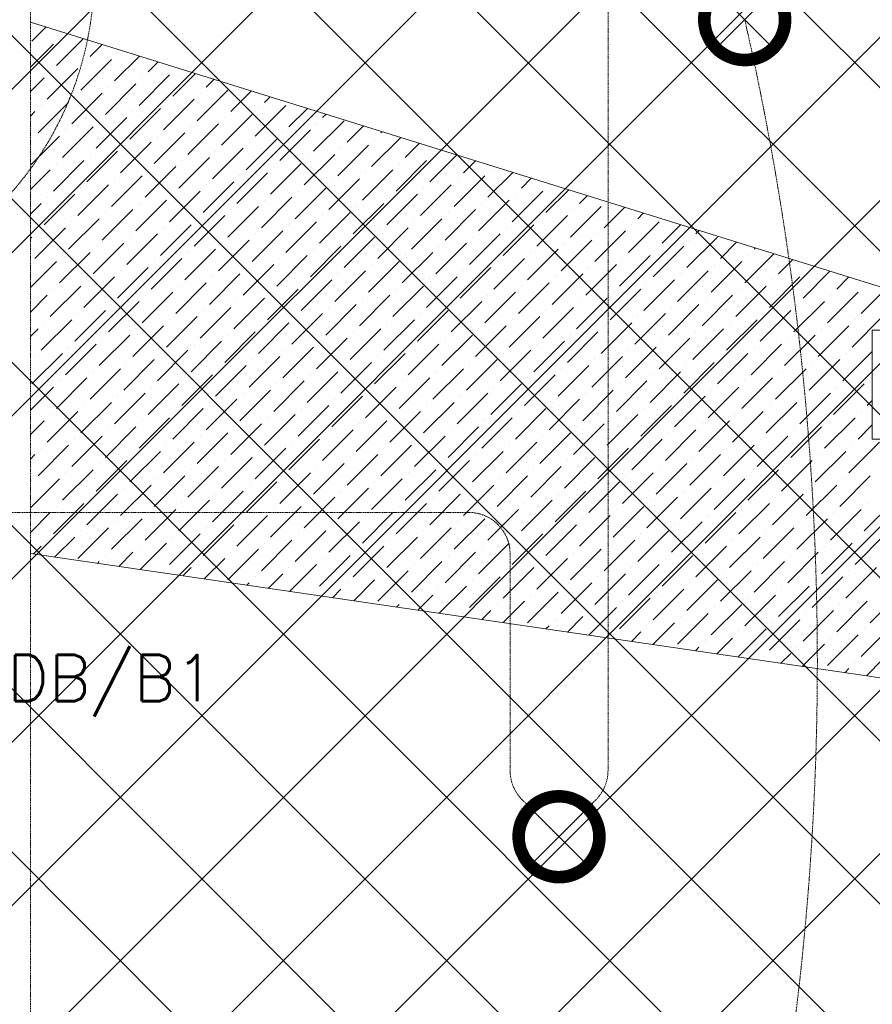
# Model space of a CAD drawing. Header units: millimetres. Extents: x 48523 to 84492, y -23473 to 14877.
# Tile 21 of 69: x 54025 to 55872, y 6976 to 9108. Entities that reach past the tile are written whole.
import ezdxf

# ---------------------------------------------------------------- set-up
doc = ezdxf.new("R2010")
doc.units = ezdxf.units.MM
doc.header["$MEASUREMENT"] = 0
doc.linetypes.add('HIDDENX2', pattern=[0.75, 0.5, -0.25])
doc.linetypes.add('RCP XREF$0$( Hidden )', pattern=[0.375, 0.25, -0.125])
doc.layers.get('0').update_dxf_attribs({"lineweight": 5})
for name, color, linetype, lineweight, true_color in [('M-MEP-ELLG-CABLE', 7, 'HIDDENX2', 15, 0x055f91), ('M-MEP-ELLG-LIGHT', 5, 'Continuous', 15, 0x0000ff), ('RCP XREF$0$A-CEILING-01', 9, 'Continuous', 0, 0x808080), ('RCP XREF$0$A-CELING ELEMENT', 9, 'Continuous', 0, 0x808080), ('RCP XREF$0$A-FLOORING', 9, 'Continuous', 0, 0x808080)]:
    doc.layers.add(name, color=color, linetype=linetype, lineweight=lineweight, true_color=true_color)
doc.layers.add('M-MEP-GEN', color=7, linetype='Continuous', lineweight=15)
doc.styles.get("Standard").update_dxf_attribs({"font": 'romans.shx'})

# ---------------------------------------------------------------- blocks, each defined once
blk = doc.blocks.new('RCP XREF')
at = {"layer": 'RCP XREF$0$A-CEILING-01', "color": 8, "linetype": 'Continuous', "lineweight": 0, "true_color": 0x808080}
for p, q in [((200, 5149.7), (8430.3, 13380)), ((200, 4796.2), (8783.8, 13380)), ((200, 3735.5), (9844.5, 13380)), ((277.4, 4520), (9137.4, 13380)), ((10245.6, 3542.9), (408.6, 13380)), ((441.6, 3270), (10551.6, 13380)), ((630.9, 4520), (9490.9, 13380)), ((5890, 8252.1), (762.1, 13380)), ((6077.3, 8418.4), (1115.7, 13380)), ((1148.7, 3270), (11258.7, 13380)), ((10776, 4073.3), (1469.2, 13380)), ((1502.2, 3270), (11612.2, 13380)), ((1855.8, 3270), (11865.8, 13280)), ((10125.7, 3309.3), (200, 13235)), ((10011.5, 3070), (200, 12881.5)), ((9457.9, 3270), (200, 12527.9)), ((9104.4, 3270), (200, 12174.4)), ((5990.8, 6030), (200, 11820.8)), ((8397.3, 3270), (200, 11467.3)), ((8043.7, 3270), (200, 11113.7)), ((200, 3382), (5948, 9130)), ((795.1, 3270), (5890, 8364.9))]:
    blk.add_line(p, q, dxfattribs=at)
at = {"layer": 'RCP XREF$0$A-CEILING-01', "color": 8, "lineweight": 0, "true_color": 0x808080}
for p, q in [((5872, 8436.4), (6108, 8436.4)), ((5872, 8200.4), (5872, 8436.4)), ((6108, 8200.4), (5872, 8200.4))]:
    blk.add_line(p, q, dxfattribs=at)
at = {"layer": 'RCP XREF$0$A-CELING ELEMENT', "color": 8, "linetype": 'RCP XREF$0$( Hidden )', "lineweight": 0, "ltscale": 10, "true_color": 0x808080}
blk.add_line((4048, 4720), (4048, 13830), dxfattribs=at)
at = {"layer": 'RCP XREF$0$A-CELING ELEMENT', "color": 8, "lineweight": 0, "true_color": 0x808080}
for p, q in [((4048, 9103.3), (9012.6, 7556.4)), ((8939.7, 7238.1), (4048, 7952.3))]:
    blk.add_line(p, q, dxfattribs=at)
at = {"layer": 'RCP XREF$0$A-CELING ELEMENT', "color": 8, "linetype": 'Continuous', "lineweight": 0, "true_color": 0x808080, "transparency": 33554687}
for p, q in [((4051.4, 9062), (4082, 9092.7)), ((4104.4, 9009), (4162.9, 9067.5)), ((4111, 9068.7), (4111, 9068.7)), ((4048, 9005.6), (4097.8, 9055.4)), ((4177.3, 9028.9), (4203.3, 9054.9)), ((4157.4, 8956), (4223.7, 9022.2)), ((4230.3, 8975.8), (4284.2, 9029.7)), ((4237, 9035.5), (4237, 9035.5)), ((4084.5, 8936.1), (4150.8, 9002.4)), ((4164, 9015.6), (4164, 9015.6)), ((4303.3, 8995.7), (4324.6, 9017.1)), ((4362.9, 9002.4), (4362.9, 9002.4)), ((4048, 8952.6), (4077.9, 8982.5)), ((4091.1, 8995.7), (4091.1, 8995.7)), ((4283.4, 8922.8), (4349.7, 8989.1)), ((4290, 8982.5), (4290, 8982.5)), ((4356.3, 8942.7), (4405.5, 8991.9)), ((4429.2, 8962.6), (4445.9, 8979.3)), ((4210.5, 8902.9), (4276.7, 8969.2)), ((4217.1, 8962.6), (4217.1, 8962.6)), ((4409.3, 8889.7), (4475.6, 8956)), ((4137.5, 8883), (4203.8, 8949.3)), ((4144.2, 8942.7), (4144.2, 8942.7)), ((4336.4, 8869.8), (4402.7, 8936.1)), ((4416, 8949.3), (4416, 8949.3)), ((4482.2, 8909.6), (4526.8, 8954.1)), ((4555.2, 8929.4), (4567.2, 8941.5)), ((4064.6, 8863.1), (4130.9, 8929.4)), ((4071.2, 8922.8), (4071.2, 8922.8)), ((4263.5, 8849.9), (4329.8, 8916.2)), ((4343, 8929.4), (4343, 8929.4)), ((4535.3, 8856.5), (4601.6, 8922.8)), ((4541.9, 8916.2), (4541.9, 8916.2)), ((4608.2, 8876.4), (4648.1, 8916.3)), ((4048, 8899.6), (4058, 8909.6)), ((4190.6, 8830), (4256.9, 8896.3)), ((4270.1, 8909.6), (4270.1, 8909.6)), ((4462.4, 8836.6), (4528.7, 8902.9)), ((4469, 8896.3), (4469, 8896.3)), ((4681.1, 8896.3), (4688.5, 8903.7)), ((4117.6, 8810.1), (4183.9, 8876.4)), ((4197.2, 8889.7), (4197.2, 8889.7)), ((4389.4, 8816.7), (4455.7, 8883)), ((4396.1, 8876.4), (4396.1, 8876.4)), ((4661.2, 8823.4), (4727.5, 8889.7)), ((4667.9, 8883), (4667.9, 8883)), ((4734.2, 8843.3), (4769.4, 8878.5)), ((4048, 8793.5), (4111, 8856.5)), ((4051.4, 8849.9), (4051.4, 8849.9)), ((4124.3, 8869.8), (4124.3, 8869.8)), ((4316.5, 8796.9), (4382.8, 8863.1)), ((4323.1, 8856.5), (4323.1, 8856.5)), ((4515.4, 8783.6), (4581.7, 8849.9)), ((4588.3, 8803.5), (4654.6, 8869.8)), ((4594.9, 8863.1), (4594.9, 8863.1)), ((4787.2, 8790.2), (4850.3, 8853.3)), ((4793.8, 8849.9), (4793.8, 8849.9)), ((4807.1, 8863.1), (4809.8, 8865.9)), ((4243.6, 8777), (4309.9, 8843.3)), ((4250.2, 8836.6), (4250.2, 8836.6)), ((4442.5, 8763.7), (4508.8, 8830)), ((4522, 8843.3), (4522, 8843.3)), ((4714.3, 8770.3), (4780.6, 8836.6)), ((4720.9, 8830), (4720.9, 8830)), ((4860.1, 8810.1), (4890.7, 8840.7)), ((4170.7, 8757.1), (4237, 8823.4)), ((4177.3, 8816.7), (4177.3, 8816.7)), ((4369.6, 8743.8), (4435.8, 8810.1)), ((4449.1, 8823.4), (4449.1, 8823.4)), ((4641.3, 8750.5), (4707.6, 8816.7)), ((4648, 8810.1), (4648, 8810.1)), ((4913.1, 8757.1), (4971.6, 8815.5)), ((4919.8, 8816.7), (4919.8, 8816.7)), ((4097.8, 8737.2), (4164, 8803.5)), ((4104.4, 8796.9), (4104.4, 8796.9)), ((4296.6, 8723.9), (4362.9, 8790.2)), ((4376.2, 8803.5), (4376.2, 8803.5)), ((4568.4, 8730.6), (4634.7, 8796.9)), ((4575.1, 8790.2), (4575.1, 8790.2)), ((4840.2, 8737.2), (4906.5, 8803.5)), ((4846.8, 8796.9), (4846.8, 8796.9)), ((4986.1, 8777), (5012, 8802.9)), ((4048, 8740.5), (4091.1, 8783.6)), ((4223.7, 8704), (4290, 8770.3)), ((4230.3, 8763.7), (4230.3, 8763.7)), ((4303.3, 8783.6), (4303.3, 8783.6)), ((4495.5, 8710.7), (4561.8, 8777)), ((4502.1, 8770.3), (4502.1, 8770.3)), ((4694.4, 8697.4), (4760.7, 8763.7)), ((4767.3, 8717.3), (4833.6, 8783.6)), ((4773.9, 8777), (4773.9, 8777)), ((4966.2, 8704), (5032.5, 8770.3)), ((4972.8, 8763.7), (4972.8, 8763.7)), ((5039.1, 8723.9), (5092.9, 8777.7)), ((5045.7, 8783.6), (5045.7, 8783.6)), ((5112, 8743.8), (5133.3, 8765.1)), ((4150.8, 8684.2), (4217.1, 8750.5)), ((4157.4, 8743.8), (4157.4, 8743.8)), ((4422.6, 8690.8), (4488.9, 8757.1)), ((4429.2, 8750.5), (4429.2, 8750.5)), ((4621.5, 8677.5), (4687.8, 8743.8)), ((4701, 8757.1), (4701, 8757.1)), ((4893.3, 8684.2), (4959.5, 8750.5)), ((4899.9, 8743.8), (4899.9, 8743.8)), ((5171.7, 8750.5), (5171.7, 8750.5)), ((4077.9, 8664.3), (4144.2, 8730.6)), ((4084.5, 8723.9), (4084.5, 8723.9)), ((4349.7, 8670.9), (4416, 8737.2)), ((4356.3, 8730.6), (4356.3, 8730.6)), ((4548.5, 8657.6), (4614.8, 8723.9)), ((4628.1, 8737.2), (4628.1, 8737.2)), ((4820.3, 8664.3), (4886.6, 8730.6)), ((4827, 8723.9), (4827, 8723.9)), ((5092.1, 8670.9), (5158.4, 8737.2)), ((5098.8, 8730.6), (5098.8, 8730.6)), ((5165, 8690.8), (5214.2, 8739.9)), ((5238, 8710.7), (5254.6, 8727.3)), ((4048, 8687.4), (4071.2, 8710.7)), ((4276.7, 8651), (4343, 8717.3)), ((4283.4, 8710.7), (4283.4, 8710.7)), ((4475.6, 8637.8), (4541.9, 8704)), ((4555.2, 8717.3), (4555.2, 8717.3)), ((4747.4, 8644.4), (4813.7, 8710.7)), ((4754, 8704), (4754, 8704)), ((5019.2, 8651), (5085.5, 8717.3)), ((5025.8, 8710.7), (5025.8, 8710.7)), ((5218.1, 8637.8), (5284.4, 8704)), ((5291, 8657.6), (5335.5, 8702.1)), ((4203.8, 8631.1), (4270.1, 8697.4)), ((4210.5, 8690.8), (4210.5, 8690.8)), ((4402.7, 8617.9), (4469, 8684.2)), ((4482.2, 8697.4), (4482.2, 8697.4)), ((4674.5, 8624.5), (4740.8, 8690.8)), ((4681.1, 8684.2), (4681.1, 8684.2)), ((4946.3, 8631.1), (5012.6, 8697.4)), ((4952.9, 8690.8), (4952.9, 8690.8)), ((5145.2, 8617.9), (5211.5, 8684.2)), ((5224.7, 8697.4), (5224.7, 8697.4)), ((5363.9, 8677.5), (5375.9, 8689.5)), ((4058, 8591.4), (4124.3, 8657.6)), ((4130.9, 8611.2), (4197.2, 8677.5)), ((4137.5, 8670.9), (4137.5, 8670.9)), ((4329.8, 8598), (4396.1, 8664.3)), ((4336.4, 8657.6), (4336.4, 8657.6)), ((4409.3, 8677.5), (4409.3, 8677.5)), ((4601.6, 8604.6), (4667.9, 8670.9)), ((4608.2, 8664.3), (4608.2, 8664.3)), ((4800.4, 8591.4), (4866.7, 8657.6)), ((4873.4, 8611.2), (4939.7, 8677.5)), ((4880, 8670.9), (4880, 8670.9)), ((5072.2, 8598), (5138.5, 8664.3)), ((5078.9, 8657.6), (5078.9, 8657.6)), ((5151.8, 8677.5), (5151.8, 8677.5)), ((5344, 8604.6), (5410.3, 8670.9)), ((5350.7, 8664.3), (5350.7, 8664.3)), ((5417, 8624.5), (5456.8, 8664.3)), ((4048, 8634.4), (4051.4, 8637.8)), ((4064.6, 8651), (4064.6, 8651)), ((4256.9, 8578.1), (4323.1, 8644.4)), ((4263.5, 8637.8), (4263.5, 8637.8)), ((4528.7, 8584.7), (4594.9, 8651)), ((4535.3, 8644.4), (4535.3, 8644.4)), ((4727.5, 8571.5), (4793.8, 8637.8)), ((4807.1, 8651), (4807.1, 8651)), ((4999.3, 8578.1), (5065.6, 8644.4)), ((5005.9, 8637.8), (5005.9, 8637.8)), ((5271.1, 8584.7), (5337.4, 8651)), ((5277.7, 8644.4), (5277.7, 8644.4)), ((5470, 8571.5), (5536.3, 8637.8)), ((5489.9, 8644.4), (5497.2, 8651.7)), ((4183.9, 8558.2), (4250.2, 8624.5)), ((4190.6, 8617.9), (4190.6, 8617.9)), ((4455.7, 8564.8), (4522, 8631.1)), ((4462.4, 8624.5), (4462.4, 8624.5)), ((4654.6, 8551.6), (4720.9, 8617.9)), ((4734.2, 8631.1), (4734.2, 8631.1)), ((4926.4, 8558.2), (4992.7, 8624.5)), ((4933, 8617.9), (4933, 8617.9)), ((5198.2, 8564.8), (5264.5, 8631.1)), ((5204.8, 8624.5), (5204.8, 8624.5)), ((5397.1, 8551.6), (5463.4, 8617.9)), ((5476.6, 8631.1), (5476.6, 8631.1)), ((5542.9, 8591.4), (5578.1, 8626.5)), ((4111, 8538.3), (4177.3, 8604.6)), ((4117.6, 8598), (4117.6, 8598)), ((4382.8, 8545), (4449.1, 8611.2)), ((4389.4, 8604.6), (4389.4, 8604.6)), ((4581.7, 8531.7), (4648, 8598)), ((4661.2, 8611.2), (4661.2, 8611.2)), ((4853.5, 8538.3), (4919.8, 8604.6)), ((4860.1, 8598), (4860.1, 8598)), ((5125.3, 8545), (5191.6, 8611.2)), ((5131.9, 8604.6), (5131.9, 8604.6)), ((5324.1, 8531.7), (5390.4, 8598)), ((5403.7, 8611.2), (5403.7, 8611.2)), ((5595.9, 8538.3), (5659, 8601.3)), ((5602.6, 8598), (5602.6, 8598)), ((5615.8, 8611.2), (5618.5, 8613.9)), ((4048, 8528.3), (4104.4, 8584.7)), ((4237, 8505.2), (4303.3, 8571.5)), ((4309.9, 8525.1), (4376.2, 8591.4)), ((4316.5, 8584.7), (4316.5, 8584.7)), ((4508.8, 8511.8), (4575.1, 8578.1)), ((4515.4, 8571.5), (4515.4, 8571.5)), ((4588.3, 8591.4), (4588.3, 8591.4)), ((4780.6, 8518.4), (4846.8, 8584.7)), ((4787.2, 8578.1), (4787.2, 8578.1)), ((4979.4, 8505.2), (5045.7, 8571.5)), ((5052.4, 8525.1), (5118.6, 8591.4)), ((5059, 8584.7), (5059, 8584.7)), ((5251.2, 8511.8), (5317.5, 8578.1)), ((5257.9, 8571.5), (5257.9, 8571.5)), ((5330.8, 8591.4), (5330.8, 8591.4)), ((5523, 8518.4), (5589.3, 8584.7)), ((5529.6, 8578.1), (5529.6, 8578.1)), ((5668.9, 8558.2), (5699.4, 8588.7)), ((4164, 8485.3), (4230.3, 8551.6)), ((4243.6, 8564.8), (4243.6, 8564.8)), ((4435.8, 8491.9), (4502.1, 8558.2)), ((4442.5, 8551.6), (4442.5, 8551.6)), ((4707.6, 8498.5), (4773.9, 8564.8)), ((4714.3, 8558.2), (4714.3, 8558.2)), ((4906.5, 8485.3), (4972.8, 8551.6)), ((4986.1, 8564.8), (4986.1, 8564.8)), ((5178.3, 8491.9), (5244.6, 8558.2)), ((5184.9, 8551.6), (5184.9, 8551.6)), ((5450.1, 8498.5), (5516.4, 8564.8)), ((5456.7, 8558.2), (5456.7, 8558.2)), ((5649, 8485.3), (5715.3, 8551.6)), ((5721.9, 8505.2), (5780.3, 8563.6)), ((5728.5, 8564.8), (5728.5, 8564.8)), ((5794.8, 8525.1), (5820.7, 8551)), ((4091.1, 8465.4), (4157.4, 8531.7)), ((4170.7, 8545), (4170.7, 8545)), ((4362.9, 8472), (4429.2, 8538.3)), ((4369.6, 8531.7), (4369.6, 8531.7)), ((4634.7, 8478.7), (4701, 8545)), ((4641.3, 8538.3), (4641.3, 8538.3)), ((4833.6, 8465.4), (4899.9, 8531.7)), ((4913.1, 8545), (4913.1, 8545)), ((5105.4, 8472), (5171.7, 8538.3)), ((5112, 8531.7), (5112, 8531.7)), ((5377.2, 8478.7), (5443.5, 8545)), ((5383.8, 8538.3), (5383.8, 8538.3)), ((5576.1, 8465.4), (5642.3, 8531.7)), ((5655.6, 8545), (5655.6, 8545)), ((5854.5, 8531.7), (5854.5, 8531.7)), ((4048, 8475.3), (4084.5, 8511.8)), ((4097.8, 8525.1), (4097.8, 8525.1)), ((4290, 8452.1), (4356.3, 8518.4)), ((4296.6, 8511.8), (4296.6, 8511.8)), ((4561.8, 8458.8), (4628.1, 8525.1)), ((4568.4, 8518.4), (4568.4, 8518.4)), ((4760.7, 8445.5), (4827, 8511.8)), ((4840.2, 8525.1), (4840.2, 8525.1)), ((5032.5, 8452.1), (5098.8, 8518.4)), ((5039.1, 8511.8), (5039.1, 8511.8)), ((5304.3, 8458.8), (5370.6, 8525.1)), ((5310.9, 8518.4), (5310.9, 8518.4)), ((5503.1, 8445.5), (5569.4, 8511.8)), ((5582.7, 8525.1), (5582.7, 8525.1)), ((5774.9, 8452.1), (5841.2, 8518.4)), ((5781.6, 8511.8), (5781.6, 8511.8)), ((5847.8, 8472), (5901.6, 8525.8)), ((4217.1, 8432.3), (4283.4, 8498.5)), ((4223.7, 8491.9), (4223.7, 8491.9)), ((4488.9, 8438.9), (4555.2, 8505.2)), ((4495.5, 8498.5), (4495.5, 8498.5)), ((4687.8, 8425.6), (4754, 8491.9)), ((4767.3, 8505.2), (4767.3, 8505.2)), ((4959.5, 8432.3), (5025.8, 8498.5)), ((4966.2, 8491.9), (4966.2, 8491.9)), ((5231.3, 8438.9), (5297.6, 8505.2)), ((5238, 8498.5), (5238, 8498.5)), ((5430.2, 8425.6), (5496.5, 8491.9)), ((5509.8, 8505.2), (5509.8, 8505.2)), ((5702, 8432.3), (5768.3, 8498.5)), ((5708.6, 8491.9), (5708.6, 8491.9)), ((4144.2, 8412.4), (4210.5, 8478.7)), ((4150.8, 8472), (4150.8, 8472)), ((4343, 8399.1), (4409.3, 8465.4)), ((4416, 8419), (4482.2, 8485.3)), ((4422.6, 8478.7), (4422.6, 8478.7)), ((4614.8, 8405.7), (4681.1, 8472)), ((4621.5, 8465.4), (4621.5, 8465.4)), ((4694.4, 8485.3), (4694.4, 8485.3)), ((4886.6, 8412.4), (4952.9, 8478.7)), ((4893.3, 8472), (4893.3, 8472)), ((5085.5, 8399.1), (5151.8, 8465.4)), ((5158.4, 8419), (5224.7, 8485.3)), ((5165, 8478.7), (5165, 8478.7)), ((5357.3, 8405.7), (5423.6, 8472)), ((5363.9, 8465.4), (5363.9, 8465.4)), ((5436.8, 8485.3), (5436.8, 8485.3)), ((5629.1, 8412.4), (5695.4, 8478.7)), ((5635.7, 8472), (5635.7, 8472)), ((5828, 8399.1), (5894.3, 8465.4)), ((4071.2, 8392.5), (4137.5, 8458.8)), ((4077.9, 8452.1), (4077.9, 8452.1)), ((4270.1, 8379.2), (4336.4, 8445.5)), ((4349.7, 8458.8), (4349.7, 8458.8)), ((4541.9, 8385.9), (4608.2, 8452.1)), ((4548.5, 8445.5), (4548.5, 8445.5)), ((4813.7, 8392.5), (4880, 8458.8)), ((4820.3, 8452.1), (4820.3, 8452.1)), ((5012.6, 8379.2), (5078.9, 8445.5)), ((5092.1, 8458.8), (5092.1, 8458.8)), ((5284.4, 8385.9), (5350.7, 8452.1)), ((5291, 8445.5), (5291, 8445.5)), ((5556.2, 8392.5), (5622.5, 8458.8)), ((5562.8, 8452.1), (5562.8, 8452.1)), ((5755, 8379.2), (5821.3, 8445.5)), ((5834.6, 8458.8), (5834.6, 8458.8)), ((4048, 8422.3), (4064.6, 8438.9)), ((4197.2, 8359.3), (4263.5, 8425.6)), ((4276.7, 8438.9), (4276.7, 8438.9)), ((4469, 8366), (4535.3, 8432.3)), ((4475.6, 8425.6), (4475.6, 8425.6)), ((4740.8, 8372.6), (4807.1, 8438.9)), ((4747.4, 8432.3), (4747.4, 8432.3)), ((4939.7, 8359.3), (5005.9, 8425.6)), ((5019.2, 8438.9), (5019.2, 8438.9)), ((5211.5, 8366), (5277.7, 8432.3)), ((5218.1, 8425.6), (5218.1, 8425.6)), ((5483.2, 8372.6), (5549.5, 8438.9)), ((5489.9, 8432.3), (5489.9, 8432.3)), ((5682.1, 8359.3), (5748.4, 8425.6)), ((5761.7, 8438.9), (5761.7, 8438.9)), ((4124.3, 8339.4), (4190.6, 8405.7)), ((4203.8, 8419), (4203.8, 8419)), ((4396.1, 8346.1), (4462.4, 8412.4)), ((4402.7, 8405.7), (4402.7, 8405.7)), ((4667.9, 8352.7), (4734.2, 8419)), ((4674.5, 8412.4), (4674.5, 8412.4)), ((4866.7, 8339.4), (4933, 8405.7)), ((4946.3, 8419), (4946.3, 8419)), ((5138.5, 8346.1), (5204.8, 8412.4)), ((5145.2, 8405.7), (5145.2, 8405.7)), ((5410.3, 8352.7), (5476.6, 8419)), ((5417, 8412.4), (5417, 8412.4)), ((5609.2, 8339.4), (5675.5, 8405.7)), ((5688.7, 8419), (5688.7, 8419)), ((4051.4, 8319.6), (4117.6, 8385.9)), ((4130.9, 8399.1), (4130.9, 8399.1)), ((4323.1, 8326.2), (4389.4, 8392.5)), ((4329.8, 8385.9), (4329.8, 8385.9)), ((4594.9, 8332.8), (4661.2, 8399.1)), ((4601.6, 8392.5), (4601.6, 8392.5)), ((4793.8, 8319.6), (4860.1, 8385.9)), ((4873.4, 8399.1), (4873.4, 8399.1)), ((5065.6, 8326.2), (5131.9, 8392.5)), ((5072.2, 8385.9), (5072.2, 8385.9)), ((5337.4, 8332.8), (5403.7, 8399.1)), ((5344, 8392.5), (5344, 8392.5)), ((5536.3, 8319.6), (5602.6, 8385.9)), ((5615.8, 8399.1), (5615.8, 8399.1)), ((5808.1, 8326.2), (5872, 8390.1)), ((5814.7, 8385.9), (5814.7, 8385.9)), ((4058, 8379.2), (4058, 8379.2)), ((4250.2, 8306.3), (4316.5, 8372.6)), ((4256.9, 8366), (4256.9, 8366)), ((4449.1, 8293), (4515.4, 8359.3)), ((4522, 8312.9), (4588.3, 8379.2)), ((4528.7, 8372.6), (4528.7, 8372.6)), ((4720.9, 8299.7), (4787.2, 8366)), ((4727.5, 8359.3), (4727.5, 8359.3)), ((4800.4, 8379.2), (4800.4, 8379.2)), ((4992.7, 8306.3), (5059, 8372.6)), ((4999.3, 8366), (4999.3, 8366)), ((5191.6, 8293), (5257.9, 8359.3)), ((5264.5, 8312.9), (5330.8, 8379.2)), ((5271.1, 8372.6), (5271.1, 8372.6)), ((5463.4, 8299.7), (5529.6, 8366)), ((5470, 8359.3), (5470, 8359.3)), ((5542.9, 8379.2), (5542.9, 8379.2)), ((5735.2, 8306.3), (5801.4, 8372.6)), ((5741.8, 8366), (5741.8, 8366)), ((4177.3, 8286.4), (4243.6, 8352.7)), ((4183.9, 8346.1), (4183.9, 8346.1)), ((4376.2, 8273.2), (4442.5, 8339.4)), ((4455.7, 8352.7), (4455.7, 8352.7)), ((4648, 8279.8), (4714.3, 8346.1)), ((4654.6, 8339.4), (4654.6, 8339.4)), ((4919.8, 8286.4), (4986.1, 8352.7)), ((4926.4, 8346.1), (4926.4, 8346.1)), ((5118.6, 8273.2), (5184.9, 8339.4)), ((5198.2, 8352.7), (5198.2, 8352.7)), ((5390.4, 8279.8), (5456.7, 8346.1)), ((5397.1, 8339.4), (5397.1, 8339.4)), ((5662.2, 8286.4), (5728.5, 8352.7)), ((5668.9, 8346.1), (5668.9, 8346.1)), ((4104.4, 8266.5), (4170.7, 8332.8)), ((4111, 8326.2), (4111, 8326.2)), ((4303.3, 8253.3), (4369.6, 8319.6)), ((4382.8, 8332.8), (4382.8, 8332.8)), ((4575.1, 8259.9), (4641.3, 8326.2)), ((4581.7, 8319.6), (4581.7, 8319.6)), ((4846.8, 8266.5), (4913.1, 8332.8)), ((4853.5, 8326.2), (4853.5, 8326.2)), ((5045.7, 8253.3), (5112, 8319.6)), ((5125.3, 8332.8), (5125.3, 8332.8)), ((5317.5, 8259.9), (5383.8, 8326.2)), ((5324.1, 8319.6), (5324.1, 8319.6)), ((5589.3, 8266.5), (5655.6, 8332.8)), ((5595.9, 8326.2), (5595.9, 8326.2)), ((5788.2, 8253.3), (5854.5, 8319.6)), ((5867.7, 8332.8), (5867.7, 8332.8)), ((4048, 8263.2), (4097.8, 8312.9)), ((4230.3, 8233.4), (4296.6, 8299.7)), ((4309.9, 8312.9), (4309.9, 8312.9)), ((4502.1, 8240), (4568.4, 8306.3)), ((4508.8, 8299.7), (4508.8, 8299.7)), ((4773.9, 8246.6), (4840.2, 8312.9)), ((4780.6, 8306.3), (4780.6, 8306.3)), ((4972.8, 8233.4), (5039.1, 8299.7)), ((5052.4, 8312.9), (5052.4, 8312.9)), ((5244.6, 8240), (5310.9, 8306.3)), ((5251.2, 8299.7), (5251.2, 8299.7)), ((5516.4, 8246.6), (5582.7, 8312.9)), ((5523, 8306.3), (5523, 8306.3)), ((5715.3, 8233.4), (5781.6, 8299.7)), ((5794.8, 8312.9), (5794.8, 8312.9)), ((4157.4, 8213.5), (4223.7, 8279.8)), ((4164, 8273.2), (4164, 8273.2)), ((4237, 8293), (4237, 8293)), ((4429.2, 8220.1), (4495.5, 8286.4)), ((4435.8, 8279.8), (4435.8, 8279.8)), ((4628.1, 8206.9), (4694.4, 8273.2)), ((4701, 8226.8), (4767.3, 8293)), ((4707.6, 8286.4), (4707.6, 8286.4)), ((4899.9, 8213.5), (4966.2, 8279.8)), ((4906.5, 8273.2), (4906.5, 8273.2)), ((4979.4, 8293), (4979.4, 8293)), ((5171.7, 8220.1), (5238, 8286.4)), ((5178.3, 8279.8), (5178.3, 8279.8)), ((5370.6, 8206.9), (5436.8, 8273.2)), ((5443.5, 8226.8), (5509.8, 8293)), ((5450.1, 8286.4), (5450.1, 8286.4)), ((5642.3, 8213.5), (5708.6, 8279.8)), ((5649, 8273.2), (5649, 8273.2)), ((5721.9, 8293), (5721.9, 8293)), ((5861.1, 8273.2), (5872, 8284.1)), ((4084.5, 8193.6), (4150.8, 8259.9)), ((4091.1, 8253.3), (4091.1, 8253.3)), ((4356.3, 8200.2), (4422.6, 8266.5)), ((4362.9, 8259.9), (4362.9, 8259.9)), ((4555.2, 8187), (4621.5, 8253.3)), ((4634.7, 8266.5), (4634.7, 8266.5)), ((4827, 8193.6), (4893.3, 8259.9)), ((4833.6, 8253.3), (4833.6, 8253.3)), ((5098.8, 8200.2), (5165, 8266.5)), ((5105.4, 8259.9), (5105.4, 8259.9)), ((5297.6, 8187), (5363.9, 8253.3)), ((5377.2, 8266.5), (5377.2, 8266.5)), ((5569.4, 8193.6), (5635.7, 8259.9)), ((5576.1, 8253.3), (5576.1, 8253.3)), ((5847.8, 8259.9), (5847.8, 8259.9)), ((4048, 8210.1), (4077.9, 8240)), ((4283.4, 8180.3), (4349.7, 8246.6)), ((4290, 8240), (4290, 8240)), ((4482.2, 8167.1), (4548.5, 8233.4)), ((4561.8, 8246.6), (4561.8, 8246.6)), ((4754, 8173.7), (4820.3, 8240)), ((4760.7, 8233.4), (4760.7, 8233.4)), ((5025.8, 8180.3), (5092.1, 8246.6)), ((5032.5, 8240), (5032.5, 8240)), ((5224.7, 8167.1), (5291, 8233.4)), ((5304.3, 8246.6), (5304.3, 8246.6)), ((5496.5, 8173.7), (5562.8, 8240)), ((5503.1, 8233.4), (5503.1, 8233.4)), ((5768.3, 8180.3), (5834.6, 8246.6)), ((5774.9, 8240), (5774.9, 8240)), ((5841.2, 8200.2), (5872, 8231)), ((4210.5, 8160.5), (4276.7, 8226.8)), ((4217.1, 8220.1), (4217.1, 8220.1)), ((4409.3, 8147.2), (4475.6, 8213.5)), ((4488.9, 8226.8), (4488.9, 8226.8)), ((4681.1, 8153.8), (4747.4, 8220.1)), ((4687.8, 8213.5), (4687.8, 8213.5)), ((4952.9, 8160.5), (5019.2, 8226.8)), ((4959.5, 8220.1), (4959.5, 8220.1)), ((5151.8, 8147.2), (5218.1, 8213.5)), ((5231.3, 8226.8), (5231.3, 8226.8)), ((5423.6, 8153.8), (5489.9, 8220.1)), ((5430.2, 8213.5), (5430.2, 8213.5)), ((5695.4, 8160.5), (5761.7, 8226.8)), ((5702, 8220.1), (5702, 8220.1)), ((4137.5, 8140.6), (4203.8, 8206.9)), ((4144.2, 8200.2), (4144.2, 8200.2)), ((4336.4, 8127.3), (4402.7, 8193.6)), ((4416, 8206.9), (4416, 8206.9)), ((4608.2, 8133.9), (4674.5, 8200.2)), ((4614.8, 8193.6), (4614.8, 8193.6)), ((4880, 8140.6), (4946.3, 8206.9)), ((4886.6, 8200.2), (4886.6, 8200.2)), ((5078.9, 8127.3), (5145.2, 8193.6)), ((5158.4, 8206.9), (5158.4, 8206.9)), ((5350.7, 8133.9), (5417, 8200.2)), ((5357.3, 8193.6), (5357.3, 8193.6)), ((5622.5, 8140.6), (5688.7, 8206.9)), ((5629.1, 8200.2), (5629.1, 8200.2)), ((5821.3, 8127.3), (5887.6, 8193.6)), ((4048, 8157.1), (4058, 8167.1)), ((4064.6, 8120.7), (4130.9, 8187)), ((4071.2, 8180.3), (4071.2, 8180.3)), ((4263.5, 8107.4), (4329.8, 8173.7)), ((4270.1, 8167.1), (4270.1, 8167.1)), ((4343, 8187), (4343, 8187)), ((4535.3, 8114.1), (4601.6, 8180.3)), ((4541.9, 8173.7), (4541.9, 8173.7)), ((4734.2, 8100.8), (4800.4, 8167.1)), ((4807.1, 8120.7), (4873.4, 8187)), ((4813.7, 8180.3), (4813.7, 8180.3)), ((5005.9, 8107.4), (5072.2, 8173.7)), ((5012.6, 8167.1), (5012.6, 8167.1)), ((5085.5, 8187), (5085.5, 8187)), ((5277.7, 8114.1), (5344, 8180.3)), ((5284.4, 8173.7), (5284.4, 8173.7)), ((5476.6, 8100.8), (5542.9, 8167.1)), ((5549.5, 8120.7), (5615.8, 8187)), ((5556.2, 8180.3), (5556.2, 8180.3)), ((5748.4, 8107.4), (5814.7, 8173.7)), ((5755, 8167.1), (5755, 8167.1)), ((5828, 8187), (5828, 8187)), ((4190.6, 8087.5), (4256.9, 8153.8)), ((4197.2, 8147.2), (4197.2, 8147.2)), ((4462.4, 8094.2), (4528.7, 8160.5)), ((4469, 8153.8), (4469, 8153.8)), ((4661.2, 8080.9), (4727.5, 8147.2)), ((4740.8, 8160.5), (4740.8, 8160.5)), ((4933, 8087.5), (4999.3, 8153.8)), ((4939.7, 8147.2), (4939.7, 8147.2)), ((5204.8, 8094.2), (5271.1, 8160.5)), ((5211.5, 8153.8), (5211.5, 8153.8)), ((5403.7, 8080.9), (5470, 8147.2)), ((5483.2, 8160.5), (5483.2, 8160.5)), ((5675.5, 8087.5), (5741.8, 8153.8)), ((5682.1, 8147.2), (5682.1, 8147.2)), ((4117.6, 8067.7), (4183.9, 8133.9)), ((4124.3, 8127.3), (4124.3, 8127.3)), ((4389.4, 8074.3), (4455.7, 8140.6)), ((4396.1, 8133.9), (4396.1, 8133.9)), ((4588.3, 8061), (4654.6, 8127.3)), ((4667.9, 8140.6), (4667.9, 8140.6)), ((4860.1, 8067.7), (4926.4, 8133.9)), ((4866.7, 8127.3), (4866.7, 8127.3)), ((5131.9, 8074.3), (5198.2, 8140.6)), ((5138.5, 8133.9), (5138.5, 8133.9)), ((5330.8, 8061), (5397.1, 8127.3)), ((5410.3, 8140.6), (5410.3, 8140.6)), ((5602.6, 8067.7), (5668.9, 8133.9)), ((5609.2, 8127.3), (5609.2, 8127.3)), ((4048, 8051), (4111, 8114.1)), ((4051.4, 8107.4), (4051.4, 8107.4)), ((4316.5, 8054.4), (4382.8, 8120.7)), ((4323.1, 8114.1), (4323.1, 8114.1)), ((4515.4, 8041.1), (4581.7, 8107.4)), ((4594.9, 8120.7), (4594.9, 8120.7)), ((4787.2, 8047.8), (4853.5, 8114.1)), ((4793.8, 8107.4), (4793.8, 8107.4)), ((5059, 8054.4), (5125.3, 8120.7)), ((5065.6, 8114.1), (5065.6, 8114.1)), ((5257.9, 8041.1), (5324.1, 8107.4)), ((5337.4, 8120.7), (5337.4, 8120.7)), ((5529.6, 8047.8), (5595.9, 8114.1)), ((5536.3, 8107.4), (5536.3, 8107.4)), ((5801.4, 8054.4), (5867.7, 8120.7)), ((5808.1, 8114.1), (5808.1, 8114.1)), ((4243.6, 8034.5), (4309.9, 8100.8)), ((4250.2, 8094.2), (4250.2, 8094.2)), ((4442.5, 8021.2), (4508.8, 8087.5)), ((4522, 8100.8), (4522, 8100.8)), ((4714.3, 8027.9), (4780.6, 8094.2)), ((4720.9, 8087.5), (4720.9, 8087.5)), ((4986.1, 8034.5), (5052.4, 8100.8)), ((4992.7, 8094.2), (4992.7, 8094.2)), ((5184.9, 8021.2), (5251.2, 8087.5)), ((5264.5, 8100.8), (5264.5, 8100.8)), ((5456.7, 8027.9), (5523, 8094.2)), ((5463.4, 8087.5), (5463.4, 8087.5)), ((5728.5, 8034.5), (5794.8, 8100.8)), ((5735.2, 8094.2), (5735.2, 8094.2)), ((4097.8, 7994.7), (4164, 8061)), ((4170.7, 8014.6), (4237, 8080.9)), ((4177.3, 8074.3), (4177.3, 8074.3)), ((4369.6, 8001.4), (4435.8, 8067.7)), ((4376.2, 8061), (4376.2, 8061)), ((4449.1, 8080.9), (4449.1, 8080.9)), ((4641.3, 8008), (4707.6, 8074.3)), ((4648, 8067.7), (4648, 8067.7)), ((4840.2, 7994.7), (4906.5, 8061)), ((4913.1, 8014.6), (4979.4, 8080.9)), ((4919.8, 8074.3), (4919.8, 8074.3)), ((5112, 8001.4), (5178.3, 8067.7)), ((5118.6, 8061), (5118.6, 8061)), ((5191.6, 8080.9), (5191.6, 8080.9)), ((5383.8, 8008), (5450.1, 8074.3)), ((5390.4, 8067.7), (5390.4, 8067.7)), ((5582.7, 7994.7), (5649, 8061)), ((5655.6, 8014.6), (5721.9, 8080.9)), ((5662.2, 8074.3), (5662.2, 8074.3)), ((5854.5, 8001.4), (5920.8, 8067.7)), ((5861.1, 8061), (5861.1, 8061)), ((4048, 7998), (4091.1, 8041.1)), ((4104.4, 8054.4), (4104.4, 8054.4)), ((4296.6, 7981.5), (4362.9, 8047.8)), ((4303.3, 8041.1), (4303.3, 8041.1)), ((4568.4, 7988.1), (4634.7, 8054.4)), ((4575.1, 8047.8), (4575.1, 8047.8)), ((4767.3, 7974.8), (4833.6, 8041.1)), ((4846.8, 8054.4), (4846.8, 8054.4)), ((5039.1, 7981.5), (5105.4, 8047.8)), ((5045.7, 8041.1), (5045.7, 8041.1)), ((5310.9, 7988.1), (5377.2, 8054.4)), ((5317.5, 8047.8), (5317.5, 8047.8)), ((5509.8, 7974.8), (5576.1, 8041.1)), ((5589.3, 8054.4), (5589.3, 8054.4)), ((5781.6, 7981.5), (5847.8, 8047.8)), ((5788.2, 8041.1), (5788.2, 8041.1)), ((4223.7, 7961.6), (4290, 8027.9)), ((4230.3, 8021.2), (4230.3, 8021.2)), ((4495.5, 7968.2), (4561.8, 8034.5)), ((4502.1, 8027.9), (4502.1, 8027.9)), ((4694.4, 7955), (4760.7, 8021.2)), ((4773.9, 8034.5), (4773.9, 8034.5)), ((4966.2, 7961.6), (5032.5, 8027.9)), ((4972.8, 8021.2), (4972.8, 8021.2)), ((5238, 7968.2), (5304.3, 8034.5)), ((5244.6, 8027.9), (5244.6, 8027.9)), ((5436.8, 7955), (5503.1, 8021.2)), ((5516.4, 8034.5), (5516.4, 8034.5)), ((5708.6, 7961.6), (5774.9, 8027.9)), ((5715.3, 8021.2), (5715.3, 8021.2)), ((4150.8, 7941.7), (4217.1, 8008)), ((4157.4, 8001.4), (4157.4, 8001.4)), ((4422.6, 7948.3), (4488.9, 8014.6)), ((4429.2, 8008), (4429.2, 8008)), ((4621.5, 7935.1), (4687.8, 8001.4)), ((4701, 8014.6), (4701, 8014.6)), ((4893.3, 7941.7), (4959.5, 8008)), ((4899.9, 8001.4), (4899.9, 8001.4)), ((5165, 7948.3), (5231.3, 8014.6)), ((5171.7, 8008), (5171.7, 8008)), ((5363.9, 7935.1), (5430.2, 8001.4)), ((5443.5, 8014.6), (5443.5, 8014.6)), ((5635.7, 7941.7), (5702, 8008)), ((5642.3, 8001.4), (5642.3, 8001.4)), ((4084.5, 7981.5), (4084.5, 7981.5)), ((4100.6, 7944.6), (4144.2, 7988.1)), ((4285.7, 7917.5), (4343, 7974.8)), ((4349.7, 7928.4), (4416, 7994.7)), ((4356.3, 7988.1), (4356.3, 7988.1)), ((4548.5, 7915.2), (4614.8, 7981.5)), ((4555.2, 7974.8), (4555.2, 7974.8)), ((4628.1, 7994.7), (4628.1, 7994.7)), ((4820.3, 7921.8), (4886.6, 7988.1)), ((4827, 7981.5), (4827, 7981.5)), ((5019.2, 7908.6), (5085.5, 7974.8)), ((5092.1, 7928.4), (5158.4, 7994.7)), ((5098.8, 7988.1), (5098.8, 7988.1)), ((5291, 7915.2), (5357.3, 7981.5)), ((5297.6, 7974.8), (5297.6, 7974.8)), ((5370.6, 7994.7), (5370.6, 7994.7)), ((5562.8, 7921.8), (5629.1, 7988.1)), ((5569.4, 7981.5), (5569.4, 7981.5)), ((5761.7, 7908.6), (5828, 7974.8)), ((5834.6, 7928.4), (5900.9, 7994.7)), ((5841.2, 7988.1), (5841.2, 7988.1)), ((4054.4, 7951.3), (4071.2, 7968.2)), ((4239.5, 7924.3), (4270.1, 7955)), ((4283.4, 7968.2), (4283.4, 7968.2)), ((4475.6, 7895.3), (4541.9, 7961.6)), ((4482.2, 7955), (4482.2, 7955)), ((4747.4, 7901.9), (4813.7, 7968.2)), ((4754, 7961.6), (4754, 7961.6)), ((4946.3, 7888.7), (5012.6, 7955)), ((5025.8, 7968.2), (5025.8, 7968.2)), ((5218.1, 7895.3), (5284.4, 7961.6)), ((5224.7, 7955), (5224.7, 7955)), ((5489.9, 7901.9), (5556.2, 7968.2)), ((5496.5, 7961.6), (5496.5, 7961.6)), ((5688.7, 7888.7), (5755, 7955)), ((5768.3, 7968.2), (5768.3, 7968.2)), ((4193.2, 7931.1), (4197.2, 7935.1)), ((4210.5, 7948.3), (4210.5, 7948.3)), ((4409.3, 7935.1), (4409.3, 7935.1)), ((4424.6, 7897.3), (4469, 7941.7)), ((4674.5, 7882), (4740.8, 7948.3)), ((4681.1, 7941.7), (4681.1, 7941.7)), ((4873.4, 7868.8), (4939.7, 7935.1)), ((4952.9, 7948.3), (4952.9, 7948.3)), ((5145.2, 7875.4), (5211.5, 7941.7)), ((5151.8, 7935.1), (5151.8, 7935.1)), ((5417, 7882), (5483.2, 7948.3)), ((5423.6, 7941.7), (5423.6, 7941.7)), ((5615.8, 7868.8), (5682.1, 7935.1)), ((5695.4, 7948.3), (5695.4, 7948.3)), ((4336.4, 7915.2), (4336.4, 7915.2)), ((4378.3, 7904), (4396.1, 7921.8)), ((4608.2, 7921.8), (4608.2, 7921.8)), ((4609.7, 7870.3), (4667.9, 7928.4)), ((4800.4, 7848.9), (4866.7, 7915.2)), ((4880, 7928.4), (4880, 7928.4)), ((5072.2, 7855.5), (5138.5, 7921.8)), ((5078.9, 7915.2), (5078.9, 7915.2)), ((5344, 7862.2), (5410.3, 7928.4)), ((5350.7, 7921.8), (5350.7, 7921.8)), ((5542.9, 7848.9), (5609.2, 7915.2)), ((5622.5, 7928.4), (5622.5, 7928.4)), ((5814.7, 7855.5), (5881, 7921.8)), ((5821.3, 7915.2), (5821.3, 7915.2)), ((4535.3, 7901.9), (4535.3, 7901.9)), ((4563.4, 7877), (4594.9, 7908.6)), ((4748.5, 7850), (4793.8, 7895.3)), ((4807.1, 7908.6), (4807.1, 7908.6)), ((4999.3, 7835.6), (5065.6, 7901.9)), ((5005.9, 7895.3), (5005.9, 7895.3)), ((5271.1, 7842.3), (5337.4, 7908.6)), ((5277.7, 7901.9), (5277.7, 7901.9)), ((5470, 7829), (5536.3, 7895.3)), ((5549.5, 7908.6), (5549.5, 7908.6)), ((5741.8, 7835.6), (5808.1, 7901.9)), ((5748.4, 7895.3), (5748.4, 7895.3)), ((4517.1, 7883.8), (4522, 7888.7)), ((4661.2, 7868.8), (4661.2, 7868.8)), ((4702.2, 7856.7), (4720.9, 7875.4)), ((4734.2, 7888.7), (4734.2, 7888.7)), ((4933, 7875.4), (4933, 7875.4)), ((4933.6, 7823), (4992.7, 7882)), ((5125.3, 7802.5), (5191.6, 7868.8)), ((5198.2, 7822.4), (5264.5, 7888.7)), ((5204.8, 7882), (5204.8, 7882)), ((5397.1, 7809.1), (5463.4, 7875.4)), ((5403.7, 7868.8), (5403.7, 7868.8)), ((5476.6, 7888.7), (5476.6, 7888.7)), ((5668.9, 7815.7), (5735.2, 7882)), ((5675.5, 7875.4), (5675.5, 7875.4)), ((5867.7, 7802.5), (5934, 7868.8)), ((4860.1, 7855.5), (4860.1, 7855.5)), ((4887.3, 7829.7), (4919.8, 7862.2)), ((5072.4, 7802.7), (5118.6, 7848.9)), ((5131.9, 7862.2), (5131.9, 7862.2)), ((5324.1, 7789.2), (5390.4, 7855.5)), ((5330.8, 7848.9), (5330.8, 7848.9)), ((5595.9, 7795.9), (5662.2, 7862.2)), ((5602.6, 7855.5), (5602.6, 7855.5)), ((5794.8, 7782.6), (5861.1, 7848.9)), ((4841.1, 7836.5), (4846.8, 7842.3)), ((5026.2, 7809.4), (5045.7, 7829)), ((5059, 7842.3), (5059, 7842.3)), ((5257.6, 7775.7), (5317.5, 7835.6)), ((5257.9, 7829), (5257.9, 7829)), ((5523, 7776), (5589.3, 7842.3)), ((5529.6, 7835.6), (5529.6, 7835.6)), ((5721.9, 7762.7), (5788.2, 7829)), ((5801.4, 7842.3), (5801.4, 7842.3)), ((4986.1, 7822.4), (4986.1, 7822.4)), ((5184.9, 7809.1), (5184.9, 7809.1)), ((5211.3, 7782.4), (5244.6, 7815.7)), ((5450.1, 7756.1), (5516.4, 7822.4)), ((5456.7, 7815.7), (5456.7, 7815.7)), ((5649, 7742.8), (5715.3, 7809.1)), ((5728.5, 7822.4), (5728.5, 7822.4)), ((5165, 7789.2), (5171.7, 7795.9)), ((5350.1, 7762.2), (5370.6, 7782.6)), ((5383.8, 7795.9), (5383.8, 7795.9)), ((5396.4, 7755.4), (5443.5, 7802.5)), ((5581.5, 7728.4), (5642.3, 7789.2)), ((5582.7, 7782.6), (5582.7, 7782.6)), ((5655.6, 7802.5), (5655.6, 7802.5)), ((5847.8, 7729.6), (5914.1, 7795.9)), ((5854.5, 7789.2), (5854.5, 7789.2)), ((5310.9, 7776), (5310.9, 7776)), ((5509.8, 7762.7), (5509.8, 7762.7)), ((5535.2, 7735.1), (5569.4, 7769.3)), ((5774.9, 7709.7), (5841.2, 7776)), ((5781.6, 7769.3), (5781.6, 7769.3)), ((5488.9, 7741.9), (5496.5, 7749.5)), ((5708.6, 7749.5), (5708.6, 7749.5)), ((5720.3, 7708.1), (5768.3, 7756.1)), ((5635.7, 7729.6), (5635.7, 7729.6)), ((5674, 7714.9), (5695.4, 7736.2)), ((5859.1, 7687.8), (5894.3, 7722.9)), ((5812.9, 7694.6), (5821.3, 7703.1)), ((5834.6, 7716.3), (5834.6, 7716.3))]:
    blk.add_line(p, q, dxfattribs=at)
at = {"layer": 'RCP XREF$0$A-FLOORING', "color": 8, "lineweight": 0, "true_color": 0x808080}
for p, q in [((5872, 8436.4), (6108, 8436.4)), ((5872, 8200.4), (5872, 8436.4)), ((6108, 8200.4), (5872, 8200.4))]:
    blk.add_line(p, q, dxfattribs=at)
blk = doc.blocks.new('*U27')
at = {"lineweight": 0}
h = blk.add_hatch(dxfattribs=at)
h.set_pattern_fill('ANSI31', color=0)
h.paths.add_polyline_path([(-70.7, 70.7), (-53, 53, -0.414214), (53, 53), (70.7, 70.7, 0.414214)])
h.paths.add_polyline_path([(75, 0, -0.198912), (53, -53), (70.7, -70.7, 0.198912), (100, 0, 0.198912), (70.7, 70.7), (53, 53, -0.198912)])
h.paths.add_polyline_path([(-53, -53), (-70.7, -70.7, 0.414214), (70.7, -70.7), (53, -53, -0.414214)])
h.paths.add_polyline_path([(-75, 0, -0.198912), (-53, 53), (-70.7, 70.7, 0.198912), (-100, 0, 0.198912), (-70.7, -70.7), (-53, -53, -0.198912)])
at = {"color": 0}
for p, q in [((-53, 53), (53, -53)), ((-53, -53), (53, 53))]:
    blk.add_line(p, q, dxfattribs=at)
at = {"color": 0, "lineweight": 0}
for radius in [100, 75]:
    blk.add_circle((0, 0), radius, dxfattribs=at)

msp = doc.modelspace()

# ---------------------------------------------------------------- linework, layer by layer
at = {"layer": 'M-MEP-ELLG-CABLE', "color": 5, "ltscale": 5, "true_color": 0x0000ff}
for p, q in [((55299.4, 7482.5), (55299.4, 9358.3)), ((52320.1, 8041.5), (54997.3, 8041.5)), ((55087.3, 7951.5), (55087.3, 7482.5)), ((55113.6, 7418.8), (55193.3, 7339.1)), ((55193.3, 7339.1), (55273, 7418.8))]:
    msp.add_line(p, q, dxfattribs=at)
at = {"layer": 'M-MEP-ELLG-CABLE', "color": 1, "ltscale": 5, "true_color": 0xff0000}
for centre, radius, start, end in [((53469.6, 9208.2), 716.6, 308.4132, 51.5868), ((49517.1, 7716.7), 6235.8, 339.49026, 12.89767)]:
    msp.add_arc(centre, radius, start, end, dxfattribs=at)
at = {"layer": 'M-MEP-ELLG-CABLE', "color": 5, "ltscale": 5, "true_color": 0x0000ff}
for centre, start, end in [((54997.3, 7951.5), 0, 90), ((55177.3, 7482.5), 180, 225), ((55209.4, 7482.5), 315, 0)]:
    msp.add_arc(centre, 90, start, end, dxfattribs=at)

# ---------------------------------------------------------------- block references
msp.add_blockref('RCP XREF', (50000, 0))
at = {"layer": 'M-MEP-ELLG-LIGHT', "color": 1, "true_color": 0xff0000}
msp.add_blockref('*U27', (55595.5, 9108.6), dxfattribs=at)
at = {"layer": 'M-MEP-ELLG-LIGHT', "color": 5, "true_color": 0x0000ff}
msp.add_blockref('*U27', (55193.3, 7339.1), dxfattribs=at)
msp.add_blockref('*U27', (55193.3, 7339.1), dxfattribs=at)

# ---------------------------------------------------------------- texts
at = {"layer": 'M-MEP-GEN', "insert": (53835.1, 7666.3), "char_height": 100, "width": 316.571, "attachment_point": 4}
msp.add_mtext('{\\Fsimplex|c0;LPDB/B1}', dxfattribs=at)

doc.saveas('drawing.dxf')
